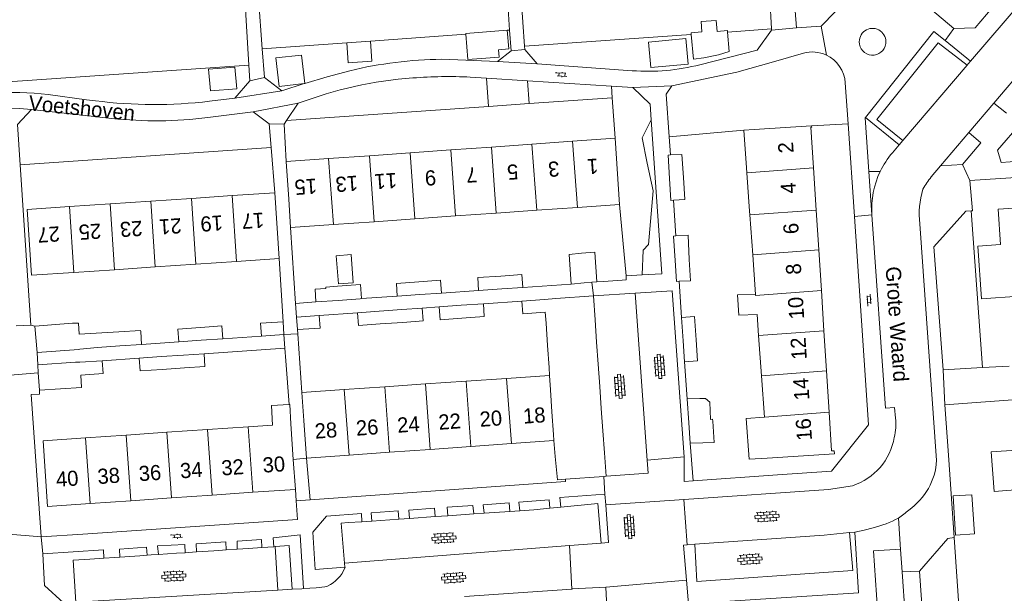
# Model space of a CAD drawing. Extents: x 99476 to 102828, y 406437 to 407931.
# Tile 4 of 162: x 99667 to 99798, y 406538 to 406614. Entities that reach past the tile are written whole.
import ezdxf

# ---------------------------------------------------------------- set-up
doc = ezdxf.new("R2010")
doc.units = 0
doc.header["$MEASUREMENT"] = 0
for name, color, linetype, lineweight in [('BG_bijgebouw', 253, 'Continuous', 0), ('BG_dakoverstek', 253, 'Continuous', 13), ('BG_dakoverstek bijgebouw', 253, 'Continuous', 0), ('BG_heg haag', 253, 'Continuous', 0), ('BG_hek', 253, 'Continuous', 0), ('BG_hoofdgebouw', 253, 'Continuous', 13), ('BG_huisnummer', 253, 'Continuous', 0), ('BG_kant verharding', 253, 'Continuous', 0), ('BG_open verharding', 253, 'Continuous', 0), ('BG_raster', 253, 'Continuous', 0), ('BG_schutting', 253, 'Continuous', 0), ('BG_straatnaam', 253, 'Continuous', 0), ('BG_tussenmuur', 253, 'Continuous', 0), ('BG_vlakafsluiter', 253, 'Continuous', 0)]:
    doc.layers.add(name, color=color, linetype=linetype, lineweight=lineweight)
doc.styles.add('Style-WORKING', font='WORKING.shx')

# ---------------------------------------------------------------- blocks, each defined once
blk = doc.blocks.new('S02OV4')
at = {"layer": 'BG_open verharding', "linetype": 'Continuous', "lineweight": 0}
for p, q in [((0, -0.200092), (0, 0.200092)), ((0, 0.2), (3.201, 0.2)), ((0.214, 0.6), (2.9, 0.6)), ((0.4, 0.199), (0.4, 0.6)), ((0.8, 0.6), (0.8, 0.7)), ((0.8, -0.2), (0.8, 0.2)), ((1.2, 0.2), (1.2, 0.6)), ((1.6, 0.6), (1.6, 0.7)), ((1.6, -0.2), (1.6, 0.2)), ((2, 0.199), (2, 0.6)), ((2.4, 0.6), (2.4, 0.7)), ((2.4, -0.2), (2.4, 0.2)), ((2.8, 0.2), (2.8, 0.6)), ((3.2, -0.199908), (3.2, 0.200092)), ((0, -0.2), (3.2, -0.199)), ((0.31, -0.6), (2.9, -0.6)), ((0.4, -0.6), (0.399, -0.2)), ((0.8, -0.7), (0.8, -0.6)), ((1.2, -0.6), (1.2, -0.2)), ((1.6, -0.7), (1.6, -0.6)), ((2, -0.6), (1.999, -0.2)), ((2.4, -0.7), (2.4, -0.6)), ((2.8, -0.6), (2.8, -0.2))]:
    blk.add_line(p, q, dxfattribs=at)
blk = doc.blocks.new('S02OV6')
at = {"layer": 'BG_open verharding', "linetype": 'Continuous', "lineweight": 0}
for p, q in [((0, 0.20784), (1.371449, 0.20784)), ((0.085505, 0.20784), (0.085505, 0.268177)), ((0.485, -0.192), (0.486, 0.207)), ((0.885505, 0.20784), (0.885505, 0.31106)), ((1.285, -0.193), (1.285, 0.207)), ((0.268333, -0.19216), (1.549656, -0.19216)), ((0.885505, -0.32925), (0.885505, -0.19216))]:
    blk.add_line(p, q, dxfattribs=at)

msp = doc.modelspace()

# ---------------------------------------------------------------- linework, layer by layer
at = {"layer": 'BG_bijgebouw', "linetype": 'Continuous', "lineweight": 0}
for p, q in [((99712.5, 406578.586), (99712.64, 406576.723)), ((99740.4, 406578.63), (99742.14, 406578.787)), ((99742.14, 406578.787), (99743.171, 406578.88)), ((99743.171, 406578.88), (99743.83, 406578.94)), ((99707.927, 406578.07), (99707.915, 406578.23)), ((99720.364, 406577.244), (99717.389, 406577.034)), ((99723.248, 406577.448), (99720.364, 406577.244)), ((99731.218, 406578.011), (99728.168, 406577.796)), ((99734.017, 406578.209), (99731.218, 406578.011)), ((99709.576, 406576.481), (99706.621, 406576.273)), ((99712.489, 406576.687), (99709.576, 406576.481)), ((99712.64, 406576.723), (99712.489, 406576.687)), ((99725.849, 406575.825), (99722.931, 406575.617)), ((99728.795, 406576.034), (99725.849, 406575.825)), ((99733.88, 406576.396), (99736.891, 406576.613)), ((99736.891, 406576.613), (99738.37, 406576.72)), ((99743.36, 406577.07), (99738.37, 406576.72)), ((99743.582, 406573.917), (99743.36, 406577.07)), ((99714.991, 406575.052), (99712.142, 406574.85)), ((99718.016, 406575.267), (99714.991, 406575.052)), ((99737.097, 406573.46), (99737, 406574.911)), ((99702.27, 406573.647), (99702.387, 406571.952)), ((99704.05, 406574.274), (99707.047, 406574.487)), ((99704.164, 406572.616), (99704.05, 406574.274)), ((99715.12, 406573.354), (99718.137, 406573.569)), ((99737.293, 406570.503), (99737.097, 406573.46)), ((99743.79, 406570.961), (99743.582, 406573.917)), ((99755.255, 406571.13), (99755.04, 406574.22)), ((99669.41, 406573.08), (99669.69, 406569.556)), ((99680.514, 406572.321), (99675.262, 406572.003)), ((99702.387, 406571.952), (99699.406, 406571.747)), ((99680.64, 406570.455), (99683.536, 406570.654)), ((99691.434, 406571.198), (99688.441, 406570.992)), ((99694.292, 406571.395), (99691.434, 406571.198)), ((99743.995, 406568.044), (99743.79, 406570.961)), ((99755.45, 406568.33), (99755.255, 406571.13)), ((99669.69, 406569.556), (99675.229, 406569.991)), ((99737.487, 406567.587), (99737.293, 406570.503)), ((99674.77, 406568.28), (99669.78, 406567.95)), ((99674.77, 406568.28), (99675.359, 406568.287)), ((99675.359, 406568.287), (99678.305, 406568.49)), ((99686.101, 406569.026), (99683.219, 406568.828)), ((99689.092, 406569.232), (99686.101, 406569.026)), ((99744.203, 406565.078), (99743.995, 406568.044)), ((99669.78, 406567.95), (99669.849, 406566.896)), ((99669.849, 406566.896), (99670, 406564.59)), ((99686.235, 406567.329), (99689.209, 406567.534)), ((99737.558, 406566.522), (99737.487, 406567.587)), ((99675.476, 406566.589), (99675.587, 406564.959)), ((99670, 406564.59), (99675.587, 406564.959)), ((99744.409, 406562.151), (99744.203, 406565.078)), ((99755.77, 406563.44), (99757.48, 406563.49)), ((99755.992, 406560.261), (99755.77, 406563.44)), ((99744.617, 406559.185), (99744.409, 406562.151)), ((99756.18, 406557.57), (99755.992, 406560.261)), ((99744.822, 406556.269), (99744.617, 406559.185)), ((99738.13, 406557.92), (99738.317, 406555.81)), ((99757.88, 406557.61), (99756.18, 406557.57)), ((99745.04, 406553.17), (99744.822, 406556.269)), ((99739.65, 406552.794), (99744.728, 406553.148)), ((99744.728, 406553.148), (99745.04, 406553.17))]:
    msp.add_line(p, q, dxfattribs=at)
at = {"layer": 'BG_bijgebouw', "linetype": 'Continuous', "lineweight": 0, "flags": 128}
for points in [[(99692.411, 406607.129), (99692.651, 406604.229), (99696.156, 406604.521), (99695.898, 406607.373), (99692.411, 406607.129)], [(99753.563, 406595.751), (99753.259, 406595.739), (99753.456, 406592.622)], [(99755.296, 406592.757), (99755.088, 406595.811), (99753.563, 406595.751)], [(99753.975, 406589.738), (99755.494, 406589.863), (99755.296, 406592.757)], [(99753.456, 406592.622), (99753.64, 406589.71), (99753.975, 406589.738)], [(99754.3, 406585.013), (99753.98, 406584.994), (99754.186, 406581.772)], [(99756.068, 406581.91), (99755.901, 406585.109), (99754.3, 406585.013)], [(99741.787, 406582.724), (99740.14, 406582.57), (99740.4, 406578.63)], [(99743.83, 406578.94), (99743.57, 406582.89), (99741.787, 406582.724)], [(99754.186, 406581.772), (99754.363, 406578.994), (99754.711, 406579.011)], [(99754.711, 406579.011), (99756.215, 406579.086), (99756.068, 406581.91)], [(99731.092, 406579.708), (99733.897, 406579.906), (99734.017, 406578.209)], [(99717.389, 406577.034), (99717.27, 406578.731), (99720.252, 406578.942)], [(99720.252, 406578.942), (99723.128, 406579.145), (99723.248, 406577.448)], [(99728.168, 406577.796), (99728.048, 406579.493), (99731.092, 406579.708)], [(99706.621, 406576.273), (99706.501, 406577.969), (99707.927, 406578.07)], [(99725.959, 406574.126), (99728.916, 406574.336), (99728.795, 406576.034)], [(99737, 406574.911), (99734, 406574.697), (99733.88, 406576.396)], [(99712.142, 406574.85), (99712.263, 406573.151), (99715.12, 406573.354)], [(99722.931, 406575.617), (99723.052, 406573.919), (99725.959, 406574.126)], [(99675.262, 406572.003), (99675.167, 406573.461), (99674.4, 406573.47), (99669.41, 406573.08)], [(99699.406, 406571.747), (99699.29, 406573.442), (99702.27, 406573.647)], [(99707.047, 406574.487), (99707.168, 406572.789), (99704.164, 406572.616)], [(99755.04, 406574.22), (99756.76, 406574.33), (99756.975, 406571.252)], [(99683.536, 406570.654), (99683.42, 406572.349), (99683.392, 406572.495), (99680.514, 406572.321)], [(99688.441, 406570.992), (99688.324, 406572.687), (99691.316, 406572.893)], [(99691.316, 406572.893), (99694.176, 406573.09), (99694.292, 406571.395)], [(99756.975, 406571.252), (99757.17, 406568.45), (99755.45, 406568.33)], [(99675.229, 406569.991), (99675.373, 406570.002), (99677.685, 406570.252), (99680.64, 406570.455)], [(99678.305, 406568.49), (99678.422, 406566.792), (99675.476, 406566.589)], [(99683.219, 406568.828), (99683.336, 406567.13), (99686.235, 406567.329)], [(99738.317, 406555.81), (99738.59, 406552.72), (99739.65, 406552.794)], [(99793.505, 406550.737), (99791.005, 406550.58), (99791.33, 406545.382), (99793.831, 406545.539)]]:
    msp.add_lwpolyline(points, dxfattribs=at)
at = {"layer": 'BG_dakoverstek', "linetype": 'Continuous', "lineweight": 13}
msp.add_line((99763.677, 406593.373), (99764.045, 406588.287), dxfattribs=at)
at = {"layer": 'BG_dakoverstek', "linetype": 'Continuous', "lineweight": 13, "flags": 128}
for points in [[(99703.086, 406562.67), (99700.723, 406562.556), (99700.865, 406559.959)], [(99703.29, 406560.124), (99703.172, 406562.674), (99703.086, 406562.67)], [(99766.373, 406555.591), (99763.996, 406555.439), (99763.604, 406560.84), (99766.022, 406561.015)], [(99799.42, 406556.635), (99796.065, 406556.402), (99796.428, 406551.174), (99799.783, 406551.407)]]:
    msp.add_lwpolyline(points, dxfattribs=at)
at = {"layer": 'BG_dakoverstek bijgebouw', "linetype": 'Continuous', "lineweight": 0}
for p, q in [((99726.468, 406611.822), (99731.953, 406612.262)), ((99726.475, 406611.74), (99726.468, 406611.822)), ((99756.334, 406611.705), (99756.315, 406611.933)), ((99714.031, 406608.168), (99713.86, 406610.829)), ((99705.056, 406605.198), (99705.148, 406605.209)), ((99709.455, 406578.35), (99712.5, 406578.586)), ((99707.915, 406578.23), (99709.455, 406578.35)), ((99718.016, 406575.267), (99720.708, 406575.458)), ((99689.092, 406569.232), (99691.798, 406569.418)), ((99793.505, 406550.737), (99793.831, 406545.539))]:
    msp.add_line(p, q, dxfattribs=at)
at = {"layer": 'BG_dakoverstek bijgebouw', "linetype": 'Continuous', "lineweight": 0, "flags": 128}
for points in [[(99756.315, 406611.933), (99757.747, 406612.05), (99757.631, 406613.422), (99759.621, 406613.555), (99759.757, 406612.123), (99761.129, 406612.259), (99761.146, 406612.037)], [(99731.953, 406612.262), (99732.15, 406609.802), (99730.817, 406609.695), (99730.895, 406608.72), (99726.743, 406608.387), (99726.475, 406611.74)], [(99755.935, 406607.8), (99750.968, 406607.337), (99750.653, 406610.713), (99755.62, 406611.176), (99755.935, 406607.8)], [(99761.146, 406612.037), (99761.342, 406609.454), (99759.929, 406609), (99757.979, 406608.607), (99756.605, 406608.453), (99756.334, 406611.705)], [(99713.86, 406610.829), (99710.728, 406610.627), (99710.728, 406610.622)], [(99710.728, 406610.622), (99710.899, 406607.967), (99714.031, 406608.168)], [(99705.148, 406605.209), (99704.718, 406608.989), (99701.31, 406608.6), (99701.74, 406604.821), (99705.056, 406605.198)], [(99711.269, 406582.554), (99711.565, 406578.811), (99709.615, 406578.657), (99709.319, 406582.4), (99711.269, 406582.554)], [(99720.708, 406575.458), (99720.829, 406573.761), (99718.137, 406573.569)], [(99691.798, 406569.418), (99691.915, 406567.72), (99689.209, 406567.534)], [(99757.48, 406563.49), (99758.219, 406563.465), (99758.782, 406562.976), (99758.885, 406560.719), (99759.154, 406560.741), (99759.17, 406560.481)], [(99759.17, 406560.481), (99759.348, 406557.668), (99757.88, 406557.61)]]:
    msp.add_lwpolyline(points, dxfattribs=at)
at = {"layer": 'BG_heg haag', "linetype": 'Continuous', "lineweight": 0}
for p, q in [((99766.37, 406622.38), (99766.961, 406612.438)), ((99766.961, 406612.438), (99766.97, 406612.29)), ((99773.52, 406612.83), (99770.25, 406612.6)), ((99771.18, 406609.25), (99767.219, 406608.102)), ((99753.397, 406598.166), (99753.399, 406598.144)), ((99668.87, 406573.2), (99668.516, 406578.46)), ((99669.41, 406573.08), (99668.87, 406573.2)), ((99789.69, 406567.28), (99794.884, 406567.567)), ((99794.884, 406567.567), (99798.413, 406567.762)), ((99818.72, 406564.79), (99789.92, 406562.65)), ((99789.92, 406562.65), (99790.379, 406555.983)), ((99675.764, 406545.518), (99670.24, 406545.14))]:
    msp.add_line(p, q, dxfattribs=at)
at = {"layer": 'BG_heg haag', "linetype": 'Continuous', "lineweight": 0, "flags": 128}
for points in [[(99785.72, 406617.06), (99777.21, 406616.6), (99773.52, 406612.83)], [(99767.219, 406608.102), (99762.38, 406606.7), (99753.771, 406604.91)], [(99753.771, 406604.91), (99753.01, 406603.8), (99753.397, 406598.166)], [(99793.23, 406592.36), (99793.59, 406588.36), (99793.396, 406588.343)], [(99793.396, 406588.343), (99792.67, 406588.28), (99788.46, 406583.56), (99789.69, 406567.28)], [(99669.974, 406548.907), (99668.91, 406564), (99670.03, 406564.07), (99670, 406564.59)], [(99786.55, 406540.59), (99790.3, 406544.95), (99791.13, 406545.06)]]:
    msp.add_lwpolyline(points, dxfattribs=at)
at = {"layer": 'BG_heg haag', "linetype": 'Continuous', "lineweight": 0}
for centre, radius, start, end in [((99772.340222, 406605.00441), 4.401266, 64.745167, 105.284426), ((99772.339809, 406605.006767), 4.399311, 3.887108, 64.727217)]:
    msp.add_arc(centre, radius, start, end, dxfattribs=at)
at = {"layer": 'BG_hek', "linetype": 'Continuous', "lineweight": 0}
msp.add_line((99747.165, 406579.171), (99744.721, 406579.002), dxfattribs=at)
at = {"layer": 'BG_hek', "linetype": 'Continuous', "lineweight": 0, "flags": 128}
msp.add_lwpolyline([(99767.769, 406553.355), (99774.92, 406553.87), (99779.82, 406560)], dxfattribs=at)
at = {"layer": 'BG_hoofdgebouw', "linetype": 'Continuous', "lineweight": 13}
for p, q in [((99764.67, 406599.106), (99763.309, 406599.019)), ((99763.309, 406599.019), (99763.627, 406594.029)), ((99724.465, 406596.411), (99729.849, 406596.794)), ((99729.849, 406596.794), (99735.233, 406597.177)), ((99735.233, 406597.177), (99740.617, 406597.56)), ((99740.617, 406597.56), (99746.23, 406597.96)), ((99746.23, 406597.96), (99746.84, 406589.19)), ((99708.303, 406595.26), (99713.697, 406595.644)), ((99713.697, 406595.644), (99719.08, 406596.027)), ((99719.08, 406596.027), (99724.465, 406596.411)), ((99702.68, 406594.86), (99708.303, 406595.26)), ((99703.04, 406589.87), (99702.68, 406594.86)), ((99763.627, 406594.029), (99763.677, 406593.373)), ((99772.882, 406588.44), (99772.526, 406594.023)), ((99690.146, 406589.993), (99695.533, 406590.357)), ((99695.533, 406590.357), (99701.16, 406590.736)), ((99701.16, 406590.736), (99701.749, 406582.016)), ((99673.982, 406588.903), (99679.37, 406589.267)), ((99679.37, 406589.267), (99684.757, 406589.63)), ((99684.757, 406589.63), (99690.146, 406589.993)), ((99703.234, 406586.131), (99703.04, 406589.87)), ((99746.84, 406589.19), (99741.241, 406588.797)), ((99725.087, 406587.664), (99719.703, 406587.286)), ((99730.472, 406588.042), (99725.087, 406587.664)), ((99735.856, 406588.419), (99730.472, 406588.042)), ((99741.241, 406588.797), (99735.856, 406588.419)), ((99764.08, 406587.798), (99764.045, 406588.287)), ((99764.462, 406582.524), (99764.08, 406587.798)), ((99773.219, 406583.164), (99772.882, 406588.44)), ((99708.924, 406586.53), (99703.234, 406586.131)), ((99714.319, 406586.909), (99708.924, 406586.53)), ((99719.703, 406587.286), (99714.319, 406586.909)), ((99764.843, 406577.264), (99764.462, 406582.524)), ((99773.561, 406577.81), (99773.219, 406583.164)), ((99690.733, 406581.272), (99685.345, 406580.908)), ((99696.12, 406581.636), (99690.733, 406581.272)), ((99701.749, 406582.016), (99696.12, 406581.636)), ((99679.959, 406580.544), (99674.57, 406580.18)), ((99685.345, 406580.908), (99679.959, 406580.544)), ((99773.903, 406572.447), (99773.561, 406577.81)), ((99765.237, 406571.835), (99765.036, 406574.597)), ((99774.243, 406567.125), (99773.903, 406572.447)), ((99765.626, 406566.473), (99765.237, 406571.835)), ((99774.591, 406561.659), (99774.243, 406567.125)), ((99715.751, 406565.039), (99721.126, 406565.404)), ((99721.126, 406565.404), (99726.5, 406565.77)), ((99726.5, 406565.77), (99731.875, 406566.135)), ((99731.875, 406566.135), (99737.558, 406566.522)), ((99766.022, 406561.015), (99765.626, 406566.473)), ((99704.758, 406564.291), (99710.375, 406564.673)), ((99705.02, 406560.55), (99704.758, 406564.291)), ((99710.375, 406564.673), (99715.751, 406565.039)), ((99705.02, 406560.55), (99705.37, 406555.56)), ((99681.507, 406558.64), (99686.892, 406559.007)), ((99686.892, 406559.007), (99692.278, 406559.374)), ((99692.278, 406559.374), (99697.663, 406559.741)), ((99697.663, 406559.741), (99700.865, 406559.959)), ((99703.29, 406560.124), (99703.622, 406555.402)), ((99676.122, 406558.274), (99681.507, 406558.64)), ((99732.498, 406557.514), (99738.13, 406557.92)), ((99711.002, 406555.966), (99716.376, 406556.353)), ((99716.376, 406556.353), (99721.75, 406556.74)), ((99721.75, 406556.74), (99727.124, 406557.127)), ((99727.124, 406557.127), (99732.498, 406557.514)), ((99703.622, 406555.402), (99703.9, 406551.44)), ((99705.37, 406555.56), (99711.002, 406555.966)), ((99698.265, 406551.05), (99692.879, 406550.678)), ((99703.9, 406551.44), (99698.265, 406551.05)), ((99682.11, 406549.932), (99676.724, 406549.56)), ((99687.494, 406550.305), (99682.11, 406549.932)), ((99692.879, 406550.678), (99687.494, 406550.305))]:
    msp.add_line(p, q, dxfattribs=at)
at = {"layer": 'BG_hoofdgebouw', "linetype": 'Continuous', "lineweight": 13, "flags": 128}
for points in [[(99772.271, 406599.586), (99772.271, 406599.591), (99764.67, 406599.106)], [(99772.526, 406594.023), (99772.18, 406599.441), (99772.28, 406599.447), (99772.271, 406599.586)], [(99674.57, 406580.18), (99668.944, 406579.8), (99668.356, 406588.524), (99673.982, 406588.903)], [(99799.753, 406577.02), (99794.764, 406576.68), (99794.288, 406583.674), (99797.281, 406583.878), (99796.963, 406588.547), (99803.224, 406588.973)], [(99765.036, 406574.597), (99762.631, 406574.512), (99762.449, 406577.204), (99764.843, 406577.264)], [(99766.373, 406555.591), (99775.278, 406556.16), (99775.253, 406556.547), (99774.919, 406556.526), (99774.591, 406561.659)], [(99676.724, 406549.56), (99671.09, 406549.17), (99670.49, 406557.89), (99676.122, 406558.274)]]:
    msp.add_lwpolyline(points, dxfattribs=at)
at = {"layer": 'BG_kant verharding', "linetype": 'Continuous', "lineweight": 0}
for p, q in [((99731.57, 406622.24), (99732.268, 406612.284)), ((99770.25, 406612.6), (99769.702, 406620.497)), ((99734.257, 406610.184), (99733.56, 406620.08)), ((99791.08, 406612.5), (99785.72, 406617.06)), ((99793.322, 406608.175), (99800.332, 406616.39)), ((99766.97, 406612.29), (99770.25, 406612.6)), ((99732.268, 406612.284), (99732.46, 406609.54)), ((99734.29, 406609.72), (99734.257, 406610.184)), ((99735.93, 406607.84), (99734.29, 406609.72)), ((99789.933, 406610.901), (99793.322, 406608.175)), ((99801.383, 406608.498), (99796.397, 406602.615)), ((99784.343, 406597.65), (99792.865, 406607.639)), ((99792.865, 406607.639), (99793.011, 406607.81)), ((99793.011, 406607.81), (99793.322, 406608.175)), ((99727.058, 406606.06), (99729.199, 406605.925)), ((99729.199, 406605.925), (99734.635, 406605.582)), ((99734.635, 406605.582), (99745.743, 406604.88)), ((99745.743, 406604.88), (99748.599, 406604.7)), ((99777.098, 406599.89), (99776.729, 406605.305)), ((99702.719, 406600.305), (99704.27, 406602.59)), ((99796.397, 406602.615), (99793.083, 406598.705)), ((99796.397, 406602.615), (99798.067, 406601.299)), ((99667.08, 406599.77), (99668.96, 406601.77)), ((99668.96, 406601.77), (99679.606, 406600.594)), ((99692.311, 406600.698), (99698.309, 406601.46)), ((99698.309, 406601.46), (99700.43, 406599.89)), ((99779.34, 406600.657), (99779.38, 406600.708)), ((99779.34, 406600.657), (99779.848, 406593.558)), ((99667.44, 406594.425), (99667.08, 406599.77)), ((99700.43, 406599.89), (99700.683, 406596.717)), ((99702.41, 406599.85), (99702.719, 406600.305)), ((99702.68, 406594.86), (99702.41, 406599.85)), ((99777.937, 406587.602), (99777.098, 406599.89)), ((99793.083, 406598.705), (99789.346, 406594.295)), ((99794.696, 406597.348), (99793.083, 406598.705)), ((99700.683, 406596.717), (99701.16, 406590.736)), ((99782.969, 406596.039), (99783.856, 406597.079)), ((99783.856, 406597.079), (99784.343, 406597.65)), ((99794.696, 406597.348), (99792.25, 406594.48)), ((99668.516, 406578.46), (99667.44, 406594.425)), ((99789.346, 406594.295), (99788.106, 406592.831)), ((99792.25, 406594.48), (99789.346, 406594.295)), ((99821.602, 406594.289), (99793.23, 406592.36)), ((99779.848, 406593.558), (99781.353, 406593.561)), ((99779.848, 406593.558), (99780.258, 406587.829)), ((99779.82, 406560), (99777.937, 406587.602)), ((99780.258, 406587.829), (99780.26, 406587.8)), ((99780.26, 406587.8), (99782.056, 406562.221)), ((99786.587, 406586.602), (99788.822, 406555.268)), ((99749.832, 406579.86), (99747.7, 406579.73)), ((99748.891, 406577.426), (99743.36, 406577.07)), ((99748.891, 406577.426), (99750.48, 406555.33)), ((99720.708, 406575.458), (99722.931, 406575.617)), ((99705.37, 406555.56), (99705.87, 406550.06)), ((99750.48, 406555.33), (99755.4, 406555.73)), ((99744.728, 406553.148), (99744.89, 406550.825)), ((99703.9, 406551.44), (99704.006, 406549.931)), ((99774.514, 406551.44), (99755.383, 406550.082)), ((99774.514, 406551.44), (99777.684, 406551.931)), ((99737.517, 406550.039), (99733.508, 406549.75)), ((99733.508, 406549.75), (99733.638, 406548.602)), ((99737.517, 406550.039), (99737.595, 406548.94)), ((99744.996, 406549.376), (99744.89, 406550.825)), ((99670.24, 406545.14), (99669.974, 406548.907)), ((99717.519, 406548.595), (99713.92, 406548.336)), ((99717.519, 406548.595), (99717.59, 406547.492)), ((99722.334, 406548.943), (99718.931, 406548.698)), ((99719.026, 406547.591), (99718.931, 406548.698)), ((99722.334, 406548.943), (99722.414, 406547.825)), ((99727.399, 406549.309), (99723.984, 406549.063)), ((99723.984, 406549.063), (99724.089, 406547.941)), ((99727.399, 406549.309), (99727.531, 406548.179)), ((99732.221, 406549.656), (99728.788, 406549.408)), ((99728.921, 406548.275), (99728.788, 406549.408)), ((99728.921, 406548.275), (99732.319, 406548.51)), ((99732.221, 406549.656), (99732.319, 406548.51)), ((99732.319, 406548.51), (99733.638, 406548.602)), ((99733.638, 406548.602), (99735.49, 406548.73)), ((99735.49, 406548.73), (99737.595, 406548.94)), ((99737.595, 406548.94), (99739.054, 406549.086)), ((99710.91, 406547.03), (99712.709, 406547.154)), ((99712.652, 406548.244), (99712.709, 406547.154)), ((99712.709, 406547.154), (99714.037, 406547.246)), ((99714.037, 406547.246), (99713.92, 406548.336)), ((99714.037, 406547.246), (99717.59, 406547.492)), ((99717.59, 406547.492), (99719.026, 406547.591)), ((99719.026, 406547.591), (99722.414, 406547.825)), ((99722.414, 406547.825), (99724.089, 406547.941)), ((99724.089, 406547.941), (99727.531, 406548.179)), ((99727.531, 406548.179), (99728.921, 406548.275)), ((99670.43, 406542.88), (99670.24, 406545.14)), ((99773.94, 406545.39), (99756.82, 406544.19)), ((99773.94, 406545.39), (99777.297, 406545.71)), ((99777.297, 406545.71), (99778.003, 406545.777)), ((99678.476, 406543.431), (99670.43, 406542.88)), ((99678.476, 406543.431), (99678.546, 406542.327)), ((99690.782, 406543.149), (99693.082, 406543.304)), ((99693.082, 406543.304), (99694.263, 406543.383)), ((99694.263, 406543.383), (99694.726, 406543.414)), ((99694.726, 406543.414), (99696.2, 406543.513)), ((99696.2, 406543.513), (99697.689, 406543.613)), ((99697.689, 406543.613), (99699.449, 406543.731)), ((99699.449, 406543.731), (99699.473, 406543.733)), ((99699.473, 406543.733), (99701.028, 406543.838)), ((99701.028, 406543.838), (99701.21, 406543.85)), ((99701.21, 406543.85), (99701.58, 406538.089)), ((99710.424, 406541.679), (99740.206, 406543.999)), ((99740.206, 406543.999), (99744.388, 406544.325)), ((99755.791, 406544.102), (99756.82, 406544.19)), ((99784.245, 406540.524), (99784.042, 406543.491)), ((99670.43, 406542.88), (99670.66, 406538.69)), ((99676.66, 406542.2), (99678.546, 406542.327)), ((99678.546, 406542.327), (99680.007, 406542.425)), ((99680.007, 406542.425), (99680.65, 406542.468)), ((99680.65, 406542.468), (99683.319, 406542.648)), ((99683.319, 406542.648), (99684.264, 406542.711)), ((99684.264, 406542.711), (99684.802, 406542.747)), ((99684.802, 406542.747), (99685.755, 406542.811)), ((99685.755, 406542.811), (99688.151, 406542.972)), ((99688.151, 406542.972), (99689.315, 406543.051)), ((99689.315, 406543.051), (99689.748, 406543.08)), ((99689.748, 406543.08), (99690.782, 406543.149)), ((99710.468, 406541.154), (99706.513, 406540.802)), ((99710.424, 406541.679), (99710.468, 406541.154)), ((99710.468, 406541.154), (99710.474, 406541.087)), ((99755.702, 406539.396), (99744.992, 406538.472)), ((99755.97, 406536.29), (99755.702, 406539.396)), ((99785.89, 406516.51), (99784.245, 406540.524)), ((99670.66, 406538.69), (99673.19, 406536.41)), ((99677.033, 406536.637), (99701.58, 406538.089)), ((99701.58, 406538.089), (99703.467, 406538.201)), ((99703.467, 406538.201), (99704.771, 406538.278)), ((99704.771, 406538.278), (99704.987, 406538.291)), ((99704.987, 406538.291), (99706.67, 406538.39)), ((99726.305, 406537.247), (99740.53, 406538.238)), ((99740.53, 406538.238), (99740.56, 406538.24)), ((99740.56, 406538.24), (99744.992, 406538.472)), ((99744.992, 406538.472), (99745.117, 406536.691))]:
    msp.add_line(p, q, dxfattribs=at)
at = {"layer": 'BG_kant verharding', "linetype": 'Continuous', "lineweight": 0, "flags": 128}
for points in [[(99796.93, 406616.11), (99793.93, 406612.6), (99791.08, 406612.5)], [(99779.38, 406600.708), (99788.432, 406612.109), (99789.933, 406610.901)], [(99792.865, 406607.639), (99789.017, 406610.624), (99780.89, 406600.449), (99784.343, 406597.65)], [(99748.599, 406604.7), (99750.88, 406602.5), (99751.026, 406600.407)], [(99751.026, 406600.407), (99752.45, 406580.02), (99749.832, 406579.86)], [(99803.334, 406595.193), (99797.35, 406594.76), (99796.89, 406596.37), (99800.004, 406600.023)], [(99755.4, 406555.73), (99753.78, 406577.74), (99748.891, 406577.426)], [(99783.385, 406560.887), (99783.25, 406562.303), (99782.056, 406562.221)], [(99745.04, 406553.17), (99750.62, 406553.6), (99750.48, 406555.33)], [(99705.87, 406550.06), (99739.68, 406552.47), (99739.65, 406552.794)], [(99704.006, 406549.931), (99704.18, 406547.46), (99675.764, 406545.518)], [(99744.89, 406550.825), (99738.941, 406550.344), (99739.054, 406549.086)], [(99755.383, 406550.082), (99755.36, 406550.08), (99755.791, 406544.102)], [(99739.054, 406549.086), (99743.963, 406549.577), (99744.388, 406544.325)], [(99744.388, 406544.325), (99745.357, 406544.416), (99744.996, 406549.376)], [(99712.652, 406548.244), (99708.02, 406547.91), (99706.19, 406545.75), (99706.513, 406540.802)], [(99710.91, 406547.03), (99709.977, 406546.968), (99710.424, 406541.679)], [(99780.409, 406546.36), (99779.219, 406546.015), (99778.003, 406545.777)], [(99699.449, 406543.731), (99699.398, 406544.818), (99696.168, 406544.593), (99696.2, 406543.513)], [(99704.987, 406538.291), (99704.549, 406545.4), (99700.971, 406545.014), (99701.028, 406543.838)], [(99778.003, 406545.777), (99778.49, 406537.71), (99755.97, 406536.29)], [(99774.48, 406540.49), (99777.711, 406540.677), (99777.297, 406545.71)], [(99684.264, 406542.711), (99684.2, 406543.78), (99680.596, 406543.518), (99680.65, 406542.468)], [(99689.315, 406543.051), (99689.261, 406544.132), (99685.645, 406543.94), (99685.755, 406542.811)], [(99694.726, 406543.414), (99694.671, 406544.473), (99690.738, 406544.221), (99690.782, 406543.149)], [(99701.21, 406543.85), (99703.064, 406543.984), (99703.467, 406538.201)], [(99755.702, 406539.396), (99755.3, 406544.06), (99755.791, 406544.102)], [(99756.82, 406544.19), (99757.06, 406539.24), (99774.48, 406540.49)], [(99784.042, 406543.491), (99784.04, 406543.52), (99780.45, 406543.3), (99780.983, 406535.527)], [(99676.66, 406542.2), (99674.478, 406542.065), (99674.815, 406536.506)], [(99786.55, 406540.59), (99787.9, 406520.93), (99790.084, 406518.789)]]:
    msp.add_lwpolyline(points, dxfattribs=at)
at = {"layer": 'BG_kant verharding', "linetype": 'Continuous', "lineweight": 0}
for centre, radius, start, end in [((99780.338354, 406610.760995), 1.759355, 351.863815, 180.064979), ((99780.335724, 406610.723717), 1.757078, 178.849385, 353.079408), ((99685.519599, 406654.263668), 53.99448, 263.712222, 277.225776), ((99795.207708, 406586.810571), 9.3102, 139.710595, 151.807773), ((99798.23615, 406587.874833), 11.718481, 163.469713, 186.235629), ((99776.362336, 406560.091172), 7.067612, 345.570468, 6.465338), ((99775.175627, 406559.678947), 8.14387, 287.939196, 350.465613), ((99706.24809, 406546.361809), 7.982966, 273.029567, 283.731319)]:
    msp.add_arc(centre, radius, start, end, dxfattribs=at)
at = {"layer": 'BG_kant verharding', "linetype": 'Continuous', "lineweight": 0, "extrusion": (0, 0, -1)}
for centre, radius, start, end in [((-99723.441383, 406551.938658), 54.158105, 69.268494, 85.780968), ((-99724.099485, 406547.823867), 58.311234, 85.433529, 92.908243), ((-99791.641014, 406588.617715), 11.413996, 25.663807, 40.556055), ((-99791.63449, 406588.626308), 11.404395, 355.991049, 25.63909), ((-99780.297159, 406555.745201), 8.538187, 183.203939, 235.567077), ((-99779.305543, 406554.70667), 8.361228, 225.892642, 237.703123), ((-99777.65297, 406558.672318), 12.617008, 240.983468, 257.38271), ((-99706.090051, 406542.872082), 4.733447, 202.155461, 244.296693)]:
    msp.add_arc(centre, radius, start, end, dxfattribs=at)
at = {"layer": 'BG_raster', "linetype": 'Continuous', "lineweight": 0}
for p, q in [((99746.84, 406589.19), (99747.7, 406579.73)), ((99701.749, 406582.016), (99702.27, 406573.647))]:
    msp.add_line(p, q, dxfattribs=at)
at = {"layer": 'BG_schutting', "linetype": 'Continuous', "lineweight": 0}
for p, q in [((99699.52, 406609.826), (99698.72, 406620.01)), ((99697.75, 406607.631), (99697.13, 406617.58)), ((99699.82, 406606.01), (99699.52, 406609.826)), ((99730.68, 406608.15), (99723.29, 406608.43)), ((99732.46, 406609.54), (99730.68, 406608.15)), ((99697.88, 406605.55), (99697.75, 406607.631)), ((99748.515, 406606.915), (99735.93, 406607.84)), ((99702.123, 406604.231), (99699.82, 406606.01)), ((99695.88, 406603.28), (99697.88, 406605.55)), ((99705.056, 406605.198), (99702.123, 406604.231)), ((99671.177, 406603.74), (99676.224, 406603.074)), ((99692.529, 406602.869), (99695.88, 406603.28)), ((99676.224, 406603.074), (99677.412, 406602.928)), ((99753.399, 406598.144), (99753.563, 406595.751)), ((99753.975, 406589.738), (99754.3, 406585.013)), ((99703.234, 406586.131), (99703.925, 406576.083)), ((99734.017, 406578.209), (99740.4, 406578.63)), ((99744.721, 406579.002), (99743.83, 406578.94)), ((99754.711, 406579.011), (99755.04, 406574.22)), ((99723.248, 406577.448), (99728.168, 406577.796)), ((99703.925, 406576.083), (99706.621, 406576.273)), ((99712.64, 406576.723), (99717.389, 406577.034)), ((99728.795, 406576.034), (99733.88, 406576.396)), ((99707.047, 406574.487), (99712.142, 406574.85)), ((99704.204, 406572.062), (99704.164, 406572.616)), ((99704.758, 406564.291), (99704.204, 406572.062)), ((99683.536, 406570.654), (99688.441, 406570.992)), ((99694.292, 406571.395), (99699.406, 406571.747)), ((99691.798, 406569.418), (99702.504, 406570.155)), ((99702.504, 406570.155), (99702.621, 406568.457)), ((99678.305, 406568.49), (99683.219, 406568.828)), ((99702.621, 406568.457), (99703.086, 406562.67)), ((99755.77, 406563.44), (99755.45, 406568.33)), ((99756.18, 406557.57), (99756.59, 406552.55)), ((99790.379, 406555.983), (99791.13, 406545.06)), ((99756.59, 406552.55), (99767.769, 406553.355))]:
    msp.add_line(p, q, dxfattribs=at)
at = {"layer": 'BG_schutting', "linetype": 'Continuous', "lineweight": 0, "flags": 128}
for points in [[(99766.97, 406612.29), (99765.05, 406609.63), (99757.473, 406607.704)], [(99711.097, 406606.916), (99708.11, 406606.112), (99705.148, 406605.209)], [(99747.7, 406579.73), (99747.72, 406579.21), (99747.165, 406579.171)]]:
    msp.add_lwpolyline(points, dxfattribs=at)
at = {"layer": 'BG_schutting', "linetype": 'Continuous', "lineweight": 0}
for centre, radius, start, end in [((99724.081453, 406552.20087), 56.2347, 90.806413, 103.349918), ((99685.204037, 406662.735503), 60.31296, 262.577015, 276.975749)]:
    msp.add_arc(centre, radius, start, end, dxfattribs=at)
at = {"layer": 'BG_schutting', "linetype": 'Continuous', "lineweight": 0, "extrusion": (0, 0, -1)}
for centre, radius, start, end in [((-99750.566079, 406634.875168), 28.035298, 255.737475, 274.195543), ((-99666.53892, 406568.306919), 35.735346, 73.216298, 97.457441)]:
    msp.add_arc(centre, radius, start, end, dxfattribs=at)
at = {"layer": 'BG_tussenmuur', "linetype": 'Continuous', "lineweight": 0}
for p, q in [((99729.849, 406596.794), (99730.472, 406588.042)), ((99735.233, 406597.177), (99735.856, 406588.419)), ((99740.617, 406597.56), (99741.241, 406588.797)), ((99713.697, 406595.644), (99714.319, 406586.909)), ((99719.08, 406596.027), (99719.703, 406587.286)), ((99724.465, 406596.411), (99725.087, 406587.664)), ((99708.303, 406595.26), (99708.924, 406586.53)), ((99763.677, 406593.373), (99772.526, 406594.023)), ((99695.533, 406590.357), (99696.12, 406581.636)), ((99673.982, 406588.903), (99674.57, 406580.18)), ((99679.37, 406589.267), (99679.959, 406580.544)), ((99684.757, 406589.63), (99685.345, 406580.908)), ((99690.146, 406589.993), (99690.733, 406581.272)), ((99764.08, 406587.798), (99772.882, 406588.44)), ((99764.462, 406582.524), (99773.219, 406583.164)), ((99765.237, 406571.835), (99773.903, 406572.447)), ((99765.626, 406566.473), (99774.243, 406567.125)), ((99721.126, 406565.404), (99721.75, 406556.74)), ((99726.5, 406565.77), (99727.124, 406557.127)), ((99731.875, 406566.135), (99732.498, 406557.514)), ((99737.558, 406566.522), (99737.685, 406564.619)), ((99710.375, 406564.673), (99711.002, 406555.966)), ((99715.751, 406565.039), (99716.376, 406556.353)), ((99737.685, 406564.619), (99737.879, 406561.693)), ((99737.879, 406561.693), (99738.076, 406558.726)), ((99766.022, 406561.015), (99774.591, 406561.659)), ((99686.892, 406559.007), (99687.494, 406550.305)), ((99692.278, 406559.374), (99692.879, 406550.678)), ((99697.663, 406559.741), (99698.265, 406551.05)), ((99676.122, 406558.274), (99676.724, 406549.56)), ((99681.507, 406558.64), (99682.11, 406549.932)), ((99738.076, 406558.726), (99738.13, 406557.92))]:
    msp.add_line(p, q, dxfattribs=at)
at = {"layer": 'BG_tussenmuur', "linetype": 'Continuous', "lineweight": 0, "flags": 128}
msp.add_lwpolyline([(99764.843, 406577.264), (99764.852, 406577.141), (99773.561, 406577.81)], dxfattribs=at)
at = {"layer": 'BG_vlakafsluiter', "linetype": 'Continuous', "lineweight": 0}
for p, q in [((99766.961, 406612.438), (99761.146, 406612.037)), ((99773.52, 406612.83), (99774.218, 406608.985)), ((99789.933, 406610.901), (99791.08, 406612.5)), ((99726.475, 406611.74), (99713.86, 406610.829)), ((99731.953, 406612.262), (99732.268, 406612.284)), ((99756.334, 406611.705), (99734.257, 406610.184)), ((99710.728, 406610.622), (99699.52, 406609.826)), ((99732.46, 406609.54), (99734.29, 406609.72)), ((99697.75, 406607.631), (99665.194, 406605.404)), ((99730.68, 406608.15), (99735.93, 406607.84)), ((99699.82, 406606.01), (99697.88, 406605.55)), ((99729.466, 406602.18), (99729.199, 406605.925)), ((99734.85, 406602.557), (99734.635, 406605.582)), ((99745.743, 406604.88), (99745.852, 406603.328)), ((99748.599, 406604.7), (99753.771, 406604.91)), ((99695.88, 406603.28), (99702.123, 406604.231)), ((99734.85, 406602.557), (99745.852, 406603.328)), ((99745.852, 406603.328), (99746.23, 406597.96)), ((99698.309, 406601.46), (99704.27, 406602.59)), ((99702.719, 406600.305), (99729.466, 406602.18)), ((99729.466, 406602.18), (99734.85, 406602.557)), ((99779.38, 406600.708), (99783.856, 406597.079)), ((99700.43, 406599.89), (99702.41, 406599.85)), ((99772.271, 406599.586), (99777.098, 406599.89)), ((99753.397, 406598.166), (99763.309, 406599.019)), ((99667.44, 406594.425), (99700.683, 406596.717)), ((99793.23, 406592.36), (99792.25, 406594.48)), ((99780.26, 406587.8), (99777.937, 406587.602)), ((99793.396, 406588.343), (99794.884, 406567.567)), ((99743.36, 406577.07), (99743.171, 406578.88)), ((99703.925, 406576.083), (99704.05, 406574.274)), ((99666.93, 406573.12), (99668.87, 406573.2)), ((99704.204, 406572.062), (99702.387, 406571.952)), ((99702.387, 406571.952), (99702.504, 406570.155)), ((99669.78, 406567.95), (99669.69, 406569.556)), ((99664.03, 406566.39), (99669.849, 406566.896)), ((99789.92, 406562.65), (99789.69, 406567.28)), ((99705.37, 406555.56), (99703.622, 406555.402)), ((99705.87, 406550.06), (99704.006, 406549.931)), ((99755.383, 406550.082), (99744.996, 406549.376)), ((99783.773, 406547.639), (99784.042, 406543.491)), ((99670.24, 406545.14), (99665.44, 406545.55)), ((99792.384, 406527.366), (99791.13, 406545.06)), ((99786.55, 406540.59), (99784.245, 406540.524))]:
    msp.add_line(p, q, dxfattribs=at)
at = {"layer": 'BG_vlakafsluiter', "linetype": 'Continuous', "lineweight": 0, "flags": 128}
for points in [[(99668.96, 406601.77), (99667.358, 406601.89), (99663.808, 406601.788), (99662.824, 406601.569)], [(99749.832, 406579.86), (99749.971, 406583.149), (99750.669, 406583.89), (99751.271, 406590.982), (99750.5, 406594.667), (99749.812, 406598.009), (99751.026, 406600.407)], [(99755.4, 406555.73), (99755.377, 406552.484), (99756.59, 406552.55)], [(99740.53, 406538.238), (99740.26, 406543.25), (99740.206, 406543.999)]]:
    msp.add_lwpolyline(points, dxfattribs=at)

# ---------------------------------------------------------------- block references
at = {"layer": 'BG_open verharding', "linetype": 'Continuous', "lineweight": 0}
for name, p, rotation in [('S02OV6', (99738.327, 406606.444), 356.387925), ('S02OV6', (99779.934, 406575.741), 94.012171), ('S02OV4', (99752.013, 406569.327), 274.130539), ('S02OV4', (99746.747, 406566.691), 274.130539), ('S02OV4', (99764.758, 406547.728), 4.012170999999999), ('S02OV4', (99748.017, 406548.1), 274.130539), ('S02OV6', (99687.383, 406545.176), 3.897895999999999), ('S02OV4', (99721.989, 406544.883), 3.955038), ('S02OV4', (99762.501, 406542.079), 4.012170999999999), ('S02OV4', (99686.201, 406539.841), 3.383288), ('S02OV4', (99723.268, 406539.611), 3.955038)]:
    msp.add_blockref(name, p, dxfattribs=dict(at, rotation=rotation))

# ---------------------------------------------------------------- texts
at = {"layer": 'BG_huisnummer', "linetype": 'Continuous', "lineweight": 0, "style": 'Style-WORKING'}
for s, rotation, p in [('2', 93.669254, (99769.891, 406596.044)), ('7', 184.073364, (99727.909, 406594.149)), ('5', 184.073364, (99733.353, 406594.536)), ('3', 184.073364, (99738.795, 406594.924)), ('1', 184.073364, (99743.952, 406595.291)), ('13', 184.073364, (99712.124, 406593.025)), ('11', 184.073364, (99717.28, 406593.393)), ('9', 184.073364, (99722.465, 406593.761)), ('15', 184.073364, (99706.68, 406592.638)), ('4', 93.669254, (99770.233, 406590.68)), ('19', 183.840747, (99694.228, 406587.762)), ('17', 183.840747, (99699.695, 406588.131)), ('27', 183.840747, (99672.646, 406586.307)), ('25', 183.840747, (99678.114, 406586.676)), ('23', 183.840747, (99683.581, 406587.045)), ('21', 183.840747, (99688.76, 406587.393)), ('6', 93.669254, (99770.576, 406585.315)), ('8', 93.669254, (99770.918, 406579.951)), ('10', 93.669254, (99771.295, 406574.04)), ('12', 93.669254, (99771.638, 406568.675)), ('14', 93.669254, (99771.98, 406563.311)), ('22', 4.130539, (99722.912, 406559.33)), ('20', 4.130539, (99728.372, 406559.723)), ('18', 4.130539, (99734.119, 406560.137)), ('28', 4.130539, (99706.532, 406558.15)), ('26', 4.130539, (99711.992, 406558.543)), ('24', 4.130539, (99717.452, 406558.936)), ('16', 93.669254, (99772.322, 406557.946)), ('34', 3.955038, (99688.693, 406552.894)), ('32', 3.955038, (99694.161, 406553.272)), ('30', 3.955038, (99699.63, 406553.65)), ('40', 3.955038, (99672.262, 406551.757)), ('38', 3.955038, (99677.756, 406552.137)), ('36', 3.955038, (99683.226, 406552.515))]:
    msp.add_text(s, height=2, rotation=rotation, dxfattribs=at).set_placement(p)
at = {"layer": 'BG_straatnaam', "linetype": 'Continuous', "lineweight": 0, "style": 'Style-WORKING'}
for s, rotation, p in [('Voetshoven', 354.317915, (99668.487, 406601.666)), ('Grote Waard', 274.012171, (99782.056, 406580.904))]:
    msp.add_text(s, height=2, rotation=rotation, dxfattribs=at).set_placement(p)

doc.saveas('drawing.dxf')
